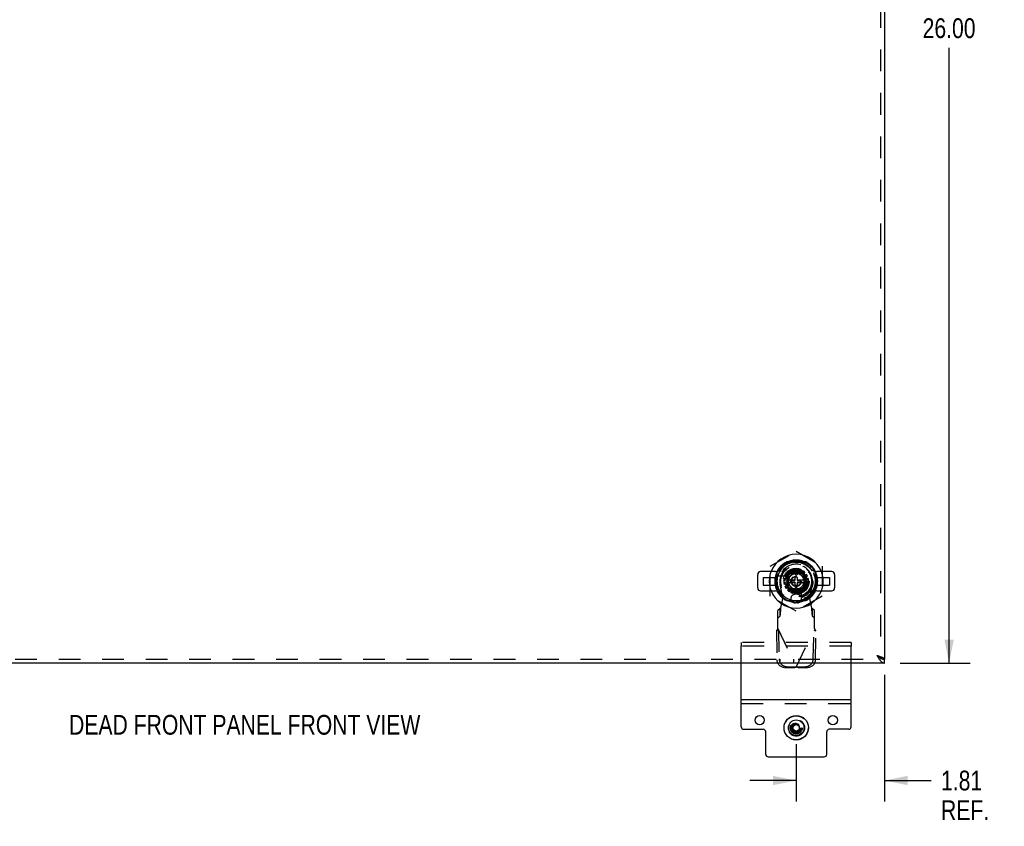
# Model space of a CAD drawing. Header units: inches. Extents: x 0 to 81, y 0 to 52.4.
# Tile 14 of 46: x 20.3 to 40.5, y 9.7 to 26.2. Entities that reach past the tile are written whole.
import ezdxf

# ---------------------------------------------------------------- set-up
doc = ezdxf.new("R2010")
doc.units = ezdxf.units.IN
doc.header["$LTSCALE"] = 4.452381
doc.header["$MEASUREMENT"] = 0
doc.linetypes.add('HIDDEN', pattern=[0.2, 0.1, -0.1])
doc.layers.get('0').update_dxf_attribs({"linetype": 'CONTINUOUS'})
for name, color, linetype in [('02___PRT_ALL_AXES', 7, 'CONTINUOUS'), ('DEFAULT_2', 8, 'HIDDEN'), ('DIMENSIONS', 7, 'CONTINUOUS')]:
    doc.layers.add(name, color=color, linetype=linetype)
doc.styles.get("Standard").update_dxf_attribs({"font": 'txt', "width": 0.8})
doc.dimstyles.new('DIMSTYLE_2', dxfattribs={"dimtxt": 0.404762, "dimasz": 0.47619, "dimexe": 0.09, "dimexo": 0.07, "dimgap": 0.0425, "dimtad": 0, "dimtih": 1, "dimtoh": 1, "dimzin": 4, "dimdsep": 46, "dimtxsty": 'Standard', "dimblk": '_FILLED', "dimblk1": '_FILLED', "dimblk2": '_FILLED', "dimcen": 0.09, "dimadec": 0, "dimazin": 0, "dimtfac": 1, "dimtofl": 0, "dimtmove": 0, "dimatfit": 3, "dimldrblk": '_FILLED', "dimfxl": 0, "dimtolj": 1, "dimtzin": 4, "dimarcsym": 0})

# ---------------------------------------------------------------- blocks, each defined once
blk = doc.blocks.new('_FILLED')
at = {"color": 0, "linetype": 'ByBlock'}
blk.add_solid([(0, 0), (-1, 0.2), (-1, -0.2)], dxfattribs=at)
blk = doc.blocks.new('*D2')
at = {"layer": 'DIMENSIONS', "color": 2, "linetype": 'Continuous'}
for p, q in [((38.333, 39.017), (39.767, 39.017)), ((39.338, 39.017), (39.338, 26.421)), ((39.338, 13.017), (39.338, 25.612)), ((38.333, 13.017), (39.767, 13.017))]:
    blk.add_line(p, q, dxfattribs=at)
at = {"layer": 'DIMENSIONS', "color": 2, "linetype": 'Continuous', "xscale": 0.4761904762, "yscale": 0.4761904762, "zscale": 0.4761904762}
for p, rotation in [((39.338, 39.017), 90), ((39.338, 13.017), 270)]:
    blk.add_blockref('_FILLED', p, dxfattribs=dict(at, rotation=rotation))
at = {"layer": 'DIMENSIONS', "color": 2, "linetype": 'Continuous', "insert": (39.338, 26.219), "char_height": 0.4048, "width": 1.61905, "attachment_point": 2, "line_spacing_factor": 0.9}
blk.add_mtext('26.00', dxfattribs=at)
blk = doc.blocks.new('*D3')
at = {"layer": 'DIMENSIONS', "color": 2, "linetype": 'Continuous'}
for p, q in [((38.014, 12.776), (38.014, 10.183)), ((36.208, 11.358), (36.208, 10.183)), ((36.208, 10.612), (35.256, 10.612)), ((38.014, 10.612), (38.971, 10.612))]:
    blk.add_line(p, q, dxfattribs=at)
at = {"layer": 'DIMENSIONS', "color": 2, "linetype": 'Continuous', "xscale": 0.4761904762, "yscale": 0.4761904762, "zscale": 0.4761904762}
blk.add_blockref('_FILLED', (36.208, 10.612), dxfattribs=at)
at = {"layer": 'DIMENSIONS', "color": 2, "linetype": 'Continuous', "xscale": 0.4761904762, "yscale": 0.4761904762, "zscale": 0.4761904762, "rotation": 180}
blk.add_blockref('_FILLED', (38.014, 10.612), dxfattribs=at)
at = {"layer": 'DIMENSIONS', "color": 2, "linetype": 'Continuous', "insert": (39.173, 10.814), "char_height": 0.4048, "width": 1.29524, "attachment_point": 1, "line_spacing_factor": 0.9}
blk.add_mtext('1.81\\PREF.', dxfattribs=at)

msp = doc.modelspace()

# ---------------------------------------------------------------- linework, layer by layer
at = {"color": 3, "linetype": 'Continuous'}
for p, q in [((38.0144, 38.9386), (38.0144, 13.0946)), ((38.0144, 13.0166), (11.3114, 13.0166)), ((35.0829, 11.7103), (35.0829, 13.0166)), ((37.3329, 11.7103), (37.3329, 13.0166)), ((35.0829, 12.2678), (37.3329, 12.2678)), ((35.1329, 11.6603), (35.5329, 11.6603)), ((35.5829, 11.1478), (35.5829, 11.6103)), ((36.8329, 11.1478), (36.8329, 11.6103)), ((37.2829, 11.6603), (36.8829, 11.6603)), ((35.6329, 11.0978), (36.7829, 11.0978))]:
    msp.add_line(p, q, dxfattribs=at)
at = {"color": 7, "linetype": 'Continuous'}
for p, q in [((35.42, 14.5543), (35.42, 14.8299)), ((35.7852, 14.889), (35.479, 14.889)), ((36.9357, 14.889), (36.6296, 14.889)), ((36.9948, 14.8299), (36.9948, 14.5543)), ((35.479, 14.4953), (35.7852, 14.4953)), ((36.6296, 14.4953), (36.9357, 14.4953)), ((38.0144, 13.0166), (38.0144, 13.0946)), ((36.1479, 11.7266), (36.2079, 11.7626)), ((36.1479, 11.6566), (36.1479, 11.7266)), ((36.2079, 11.7626), (36.2679, 11.7266)), ((36.2679, 11.7266), (36.2679, 11.6566)), ((36.2079, 11.6205), (36.1479, 11.6566)), ((36.2079, 11.6205), (36.2679, 11.6566))]:
    msp.add_line(p, q, dxfattribs=at)
at = {"color": 3, "linetype": 'Continuous'}
for points in [[(37.8564, 13.1746), (37.8659, 13.1715), (37.8755, 13.1684), (37.8849, 13.1653), (37.8942, 13.1622), (37.9034, 13.1592), (37.9124, 13.1561), (37.9213, 13.153), (37.9298, 13.1499)], [(37.8564, 13.1746), (37.863, 13.1642), (37.8696, 13.1539), (37.8762, 13.1437), (37.8827, 13.1337), (37.8893, 13.1238), (37.8959, 13.1141), (37.9025, 13.1047), (37.9091, 13.0956)], [(37.9298, 13.1499), (37.9381, 13.1469), (37.9462, 13.1438), (37.9538, 13.1407), (37.9612, 13.1376), (37.9681, 13.1346), (37.9747, 13.1315), (37.9808, 13.1284), (37.9864, 13.1253), (37.9916, 13.1222), (37.9963, 13.1192), (38.0005, 13.1161), (38.0041, 13.113), (38.0073, 13.1099), (38.0098, 13.1069), (38.0118, 13.1038), (38.0133, 13.1007), (38.0141, 13.0976), (38.0144, 13.0946)], [(37.9091, 13.0956), (37.9157, 13.0868), (37.9222, 13.0784), (37.9288, 13.0704), (37.9354, 13.0628), (37.942, 13.0558), (37.9486, 13.0492), (37.9552, 13.0432), (37.9617, 13.0377), (37.9683, 13.0329), (37.9749, 13.0286), (37.9815, 13.0249), (37.9881, 13.0219), (37.9947, 13.0196), (38.0012, 13.0179), (38.0078, 13.0169), (38.0144, 13.0166)]]:
    msp.add_lwpolyline(points, dxfattribs=at)
at = {"color": 7, "linetype": 'Continuous'}
for points in [[(37.8564, 13.1746), (37.8621, 13.1709), (37.8678, 13.1673), (37.8734, 13.1636), (37.8789, 13.16), (37.8844, 13.1564), (37.8896, 13.1527), (37.8947, 13.1491), (37.8997, 13.1455), (37.9044, 13.1418), (37.9088, 13.1382), (37.913, 13.1346), (37.9169, 13.1309), (37.9205, 13.1273), (37.921, 13.1266)], [(37.8564, 13.1746), (37.863, 13.1693), (37.8696, 13.1641), (37.8762, 13.1589), (37.8827, 13.1539), (37.8893, 13.1488), (37.8959, 13.1439), (37.9025, 13.1392), (37.9091, 13.1346), (37.9157, 13.1301)], [(37.9157, 13.1301), (37.9222, 13.1259), (37.9288, 13.1218), (37.9354, 13.118)], [(37.9354, 13.118), (37.942, 13.1144), (37.9486, 13.1111), (37.9552, 13.108), (37.9617, 13.1053), (37.9683, 13.1028), (37.9749, 13.1006), (37.9815, 13.0988), (37.9881, 13.0973), (37.9947, 13.0961), (38.0012, 13.0952), (38.0078, 13.0947), (38.0144, 13.0946)]]:
    msp.add_lwpolyline(points, dxfattribs=at)
at = {"color": 3, "linetype": 'Continuous'}
for centre in [(35.4579, 11.8478), (36.9579, 11.8478)]:
    msp.add_circle(centre, 0.094, dxfattribs=at)
at = {"color": 7, "linetype": 'Continuous'}
msp.add_circle((36.2079, 11.6916), 0.1598, dxfattribs=at)
for centre, radius, start, end in [((36.2074, 14.6921), 0.5512, 20.93668, 159.06332), ((36.2074, 14.6921), 0.4331, 27.81519, 152.18446), ((35.7852, 15.0464), 0.1575, 270, 319.9948), ((36.2074, 14.6921), 0.3937, 40.0052, 139.9948), ((36.6296, 15.0464), 0.1575, 220.0052, 270), ((35.479, 14.8299), 0.0591, 90, 180), ((36.9357, 14.8299), 0.0591, 0, 90), ((35.479, 14.5543), 0.0591, 180, 270), ((36.9357, 14.5543), 0.0591, 270, 360), ((36.2074, 14.6921), 0.5512, 200.93668, 339.06332), ((35.7852, 14.3378), 0.1575, 40.0052, 90), ((36.2074, 14.6921), 0.4331, 207.81519, 332.18446), ((36.2074, 14.6921), 0.3937, 220.0052, 319.9948), ((36.6296, 14.3378), 0.1575, 90, 139.9948)]:
    msp.add_arc(centre, radius, start, end, dxfattribs=at)
at = {"color": 3, "linetype": 'Continuous'}
for centre, start, end in [((35.1329, 11.7103), 180, 270), ((37.2829, 11.7103), 270, 360), ((35.5329, 11.6103), 0, 90), ((36.8829, 11.6103), 90, 180), ((35.6329, 11.1478), 180, 270), ((36.7829, 11.1478), 270, 360)]:
    msp.add_arc(centre, 0.05, start, end, dxfattribs=at)
at = {"layer": '02___PRT_ALL_AXES', "color": 7, "linetype": 'Continuous'}
msp.add_circle((36.2079, 11.6916), 0.25, dxfattribs=at)
at = {"layer": '02___PRT_ALL_AXES', "color": 8, "linetype": 'HIDDEN'}
for radius in [0.245, 0.125, 0.1245]:
    msp.add_circle((36.2079, 11.6916), radius, dxfattribs=at)
at = {"layer": 'DEFAULT_2', "color": 8, "linetype": 'HIDDEN'}
for p, q in [((37.9364, 38.9386), (37.9364, 13.0946)), ((35.6759, 14.999), (36.2074, 15.3058)), ((36.2074, 15.3058), (36.7389, 14.999)), ((35.6759, 14.3852), (35.6759, 14.999)), ((36.4065, 15.0876), (36.0093, 15.0876)), ((36.3878, 15.0858), (36.0269, 15.0858)), ((36.1408, 14.8348), (36.1, 14.9223)), ((36.1416, 14.9374), (36.1666, 14.8442)), ((36.1936, 14.849), (36.1852, 14.9451)), ((36.2295, 14.9451), (36.2211, 14.849)), ((36.2481, 14.8442), (36.2731, 14.9374)), ((36.3147, 14.9223), (36.2739, 14.8348)), ((36.7389, 14.999), (36.7389, 14.3852)), ((35.5282, 14.7708), (35.7841, 14.7708)), ((35.5282, 14.7708), (35.5282, 14.6134)), ((35.7841, 14.7708), (35.7841, 14.6134)), ((35.8119, 14.8901), (35.8119, 14.493)), ((35.8137, 14.8725), (35.8137, 14.5117)), ((35.8335, 14.8023), (36.0443, 14.8023)), ((35.874, 14.917), (35.8599, 14.8925)), ((35.8739, 14.9169), (35.86, 14.8927)), ((35.9573, 14.6921), (36.0823, 14.9086)), ((35.9621, 14.7578), (36.0552, 14.7329)), ((36.0646, 14.7587), (35.9772, 14.7994)), ((35.9993, 14.8378), (36.0784, 14.7824)), ((36.2074, 14.9096), (36.019, 14.8009)), ((36.019, 14.8009), (36.019, 14.5833)), ((36.096, 14.8035), (36.0278, 14.8717)), ((36.0308, 14.7216), (36.168, 14.7216)), ((36.042, 14.589), (36.042, 14.7952)), ((36.0479, 14.8516), (36.3668, 14.8516)), ((36.0479, 14.5327), (36.0479, 14.8516)), ((36.0518, 14.8096), (36.0518, 14.5747)), ((36.0617, 14.9001), (36.117, 14.8211)), ((36.3324, 14.9086), (36.0823, 14.9086)), ((36.0899, 14.8476), (36.3248, 14.8476)), ((36.1042, 14.8575), (36.3105, 14.8575)), ((36.2074, 14.8102), (36.1089, 14.9086)), ((36.1877, 14.7236), (36.1877, 14.7689)), ((36.1995, 14.7807), (36.2152, 14.7807)), ((36.3957, 14.8009), (36.2074, 14.9096)), ((36.2074, 14.8102), (36.3058, 14.9086)), ((36.227, 14.7689), (36.227, 14.7236)), ((36.2467, 14.7216), (36.3839, 14.7216)), ((36.2977, 14.8211), (36.353, 14.9001)), ((36.3869, 14.8717), (36.3187, 14.8035)), ((36.3324, 14.9086), (36.4574, 14.6921)), ((36.3364, 14.7824), (36.4154, 14.8378)), ((36.4375, 14.7994), (36.3501, 14.7587)), ((36.3595, 14.7329), (36.4526, 14.7578)), ((36.3629, 14.8096), (36.3629, 14.5747)), ((36.3668, 14.8516), (36.3668, 14.5327)), ((36.3727, 14.589), (36.3727, 14.7952)), ((36.3957, 14.5833), (36.3957, 14.8009)), ((36.6011, 14.5117), (36.6011, 14.8725)), ((36.6039, 14.493), (36.6039, 14.8901)), ((36.6306, 14.7708), (36.8865, 14.7708)), ((36.6306, 14.7708), (36.6306, 14.6134)), ((36.8865, 14.7708), (36.8865, 14.6134)), ((35.5282, 14.6134), (35.7841, 14.6134)), ((35.9318, 14.3378), (35.8781, 14.6321)), ((36.0505, 14.7058), (35.9544, 14.7142)), ((35.9544, 14.67), (36.0505, 14.6784)), ((36.0823, 14.4756), (35.9573, 14.6921)), ((36.0552, 14.6513), (35.9621, 14.6264)), ((35.9772, 14.5848), (36.0646, 14.6256)), ((36.0784, 14.6018), (35.9993, 14.5465)), ((36.2074, 14.4746), (36.019, 14.5833)), ((36.0278, 14.5125), (36.096, 14.5808)), ((36.168, 14.6626), (36.0308, 14.6626)), ((36.3668, 14.5327), (36.0479, 14.5327)), ((36.117, 14.5631), (36.0617, 14.4841)), ((36.0899, 14.5366), (36.3248, 14.5366)), ((36.1, 14.462), (36.1408, 14.5494)), ((36.1042, 14.5268), (36.3105, 14.5268)), ((36.2074, 14.574), (36.1089, 14.4756)), ((36.1188, 14.6842), (36.1188, 14.7)), ((36.1306, 14.7118), (36.1759, 14.7118)), ((36.1759, 14.6724), (36.1306, 14.6724)), ((36.1666, 14.54), (36.1416, 14.4468)), ((36.1852, 14.4391), (36.1936, 14.5352)), ((36.1877, 14.6153), (36.1877, 14.6606)), ((36.2152, 14.6035), (36.1995, 14.6035)), ((36.3957, 14.5833), (36.2074, 14.4746)), ((36.2074, 14.574), (36.3058, 14.4756)), ((36.2211, 14.5352), (36.2295, 14.4391)), ((36.227, 14.6606), (36.227, 14.6153)), ((36.2389, 14.7118), (36.2841, 14.7118)), ((36.2841, 14.6724), (36.2389, 14.6724)), ((36.3839, 14.6626), (36.2467, 14.6626)), ((36.2731, 14.4468), (36.2481, 14.54)), ((36.2739, 14.5494), (36.3147, 14.462)), ((36.2959, 14.7), (36.2959, 14.6842)), ((36.353, 14.4841), (36.2977, 14.5631)), ((36.3176, 14.3183), (36.3176, 14.529)), ((36.3187, 14.5808), (36.3869, 14.5125)), ((36.4574, 14.6921), (36.3324, 14.4756)), ((36.4154, 14.5465), (36.3364, 14.6018)), ((36.3501, 14.6256), (36.4375, 14.5848)), ((36.4526, 14.6264), (36.3595, 14.6513)), ((36.4603, 14.7142), (36.3642, 14.7058)), ((36.3642, 14.6784), (36.4603, 14.67)), ((36.5366, 14.6321), (36.4829, 14.3378)), ((36.6306, 14.6134), (36.8865, 14.6134)), ((36.2074, 14.0784), (35.6759, 14.3852)), ((35.8939, 14.1409), (35.9318, 14.3378)), ((36.0823, 14.4756), (36.3324, 14.4756)), ((36.231, 14.4244), (36.1837, 14.4244)), ((36.7389, 14.3852), (36.2074, 14.0784)), ((36.4829, 14.3378), (36.5208, 14.1409)), ((35.8794, 14.137), (35.8333, 14.0955)), ((35.8794, 13.982), (35.8794, 14.137)), ((36.0093, 14.2956), (36.4065, 14.2956)), ((36.0269, 14.2984), (36.3878, 14.2984)), ((36.231, 14.2512), (36.1837, 14.2512)), ((36.2074, 14.291), (36.2359, 14.2909)), ((36.5814, 14.0955), (36.5353, 14.137)), ((36.5353, 14.137), (36.5353, 13.982)), ((35.8333, 13.7217), (35.8333, 14.0955)), ((35.8333, 13.9404), (35.8794, 13.982)), ((36.5353, 13.982), (36.5814, 13.9404)), ((36.5814, 13.7217), (36.5814, 14.0955)), ((35.8333, 13.7217), (36.2074, 12.9343)), ((36.2074, 12.9343), (36.5814, 13.7217)), ((35.8052, 13.6736), (35.8468, 13.6934)), ((35.8052, 13.6736), (35.8153, 13.0832)), ((35.8468, 13.6934), (35.8569, 13.1029)), ((36.5579, 13.1029), (36.5679, 13.6934)), ((36.5679, 13.6934), (36.6095, 13.6736)), ((36.5994, 13.0832), (36.6095, 13.6736)), ((37.3329, 13.4398), (35.0829, 13.4398)), ((35.0829, 13.4398), (35.0829, 13.3618)), ((37.3329, 13.3618), (35.0829, 13.3618)), ((35.0829, 13.0166), (35.0829, 13.3618)), ((37.3329, 13.4398), (37.3329, 13.3618)), ((37.3329, 13.0166), (37.3329, 13.3618)), ((11.3114, 13.0946), (38.0144, 13.0946)), ((35.8739, 13.0946), (35.8739, 13.0166)), ((35.9698, 12.9243), (36.1627, 12.9209)), ((36.0114, 12.944), (36.2043, 12.9406)), ((36.1549, 13.0946), (36.1549, 13.0166)), ((36.2043, 12.9406), (36.1627, 12.9209)), ((36.2224, 12.9297), (36.2074, 12.9343)), ((36.2104, 12.9406), (36.4033, 12.944)), ((36.252, 12.9209), (36.2104, 12.9406)), ((36.252, 12.9209), (36.2447, 12.923)), ((36.252, 12.9209), (36.4449, 12.9243)), ((35.0829, 12.1898), (37.3329, 12.1898))]:
    msp.add_line(p, q, dxfattribs=at)
for points in [[(36.5824, 14.9086), (36.5971, 14.8808), (36.6098, 14.8519), (36.6204, 14.822), (36.6289, 14.7912), (36.6351, 14.7599), (36.6389, 14.7282), (36.6404, 14.6964), (36.6395, 14.6644), (36.6363, 14.6325), (36.6306, 14.6008), (36.6227, 14.5697), (36.6125, 14.5392), (36.6001, 14.5096), (36.5855, 14.4811), (36.5689, 14.4538), (36.5503, 14.4278), (36.5299, 14.4032), (36.5078, 14.3803), (36.4841, 14.359), (36.459, 14.3396), (36.4325, 14.3222), (36.4048, 14.3067), (36.3761, 14.2933), (36.3465, 14.282), (36.316, 14.2729), (36.285, 14.266), (36.2535, 14.2615), (36.2218, 14.2593), (36.1897, 14.2595), (36.1576, 14.2619), (36.1257, 14.2668), (36.0942, 14.2741), (36.0634, 14.2837), (36.0335, 14.2955), (36.0046, 14.3095), (35.9769, 14.3255), (35.9505, 14.3434), (35.9255, 14.3633), (35.9021, 14.3849), (35.8803, 14.4083), (35.8603, 14.4331), (35.8421, 14.4595), (35.8258, 14.4873), (35.8116, 14.5163), (35.7995, 14.5464), (35.7898, 14.5772), (35.7824, 14.6087), (35.7774, 14.6407), (35.7748, 14.6729), (35.7745, 14.7051), (35.7766, 14.7373), (35.7812, 14.7691), (35.7881, 14.8006), (35.7973, 14.8314), (35.8088, 14.8614), (35.8225, 14.8905), (35.8382, 14.9186), (35.856, 14.9453), (35.8758, 14.9707), (35.8974, 14.9945), (35.9206, 15.0166), (35.9454, 15.0369), (35.9716, 15.0554), (35.9993, 15.0719), (36.0281, 15.0863), (36.0579, 15.0986), (36.0886, 15.1085), (36.1199, 15.1162), (36.1517, 15.1216), (36.1838, 15.1245), (36.216, 15.1251), (36.2482, 15.1232), (36.28, 15.119), (36.3115, 15.1124), (36.3422, 15.1036), (36.3723, 15.0925), (36.4015, 15.0792), (36.4297, 15.0637), (36.4566, 15.0462), (36.4822, 15.0267), (36.5062, 15.0054), (36.5286, 14.9825), (36.5493, 14.9579), (36.568, 14.9318), (36.5848, 14.9044), (36.5995, 14.8759), (36.612, 14.8463), (36.6223, 14.8158), (36.6304, 14.7846), (36.6361, 14.7529), (36.6395, 14.7209), (36.6404, 14.6887), (36.6389, 14.6566), (36.6351, 14.6247), (36.629, 14.5935), (36.6207, 14.5629), (36.6101, 14.5329), (36.5973, 14.5038), (36.5824, 14.4757), (36.5655, 14.4488), (36.5467, 14.4231), (36.526, 14.3989), (36.5036, 14.3762), (36.4794, 14.3552), (36.4537, 14.336), (36.4267, 14.3187), (36.3984, 14.3035), (36.3692, 14.2905), (36.3393, 14.2796), (36.3086, 14.271), (36.2774, 14.2648), (36.2458, 14.2608), (36.2141, 14.2591), (36.1824, 14.2598), (36.1509, 14.2627), (36.1197, 14.268), (36.089, 14.2755), (36.0589, 14.2853), (36.0296, 14.2973), (36.0013, 14.3113), (35.974, 14.3273), (35.948, 14.3453), (35.9233, 14.3652), (35.9002, 14.3869), (35.8787, 14.4102), (35.8589, 14.4351), (35.8409, 14.4614), (35.8249, 14.489), (35.811, 14.5176), (35.7993, 14.5472), (35.7897, 14.5778), (35.7824, 14.609), (35.7774, 14.6407), (35.7747, 14.6726), (35.7745, 14.7046), (35.7766, 14.7365), (35.781, 14.7679), (35.7877, 14.799), (35.7967, 14.8294), (35.8078, 14.8591), (35.8211, 14.8879), (35.8365, 14.9158), (35.8539, 14.9424), (35.8734, 14.9677), (35.8948, 14.9917), (35.9179, 15.0142), (35.9427, 15.0349), (35.9689, 15.0536), (35.9965, 15.0704), (36.0252, 15.085), (36.0549, 15.0974), (36.0854, 15.1076), (36.1164, 15.1155), (36.148, 15.1211), (36.1798, 15.1243), (36.2117, 15.1251), (36.2436, 15.1236), (36.2753, 15.1198), (36.3066, 15.1136), (36.3374, 15.1052), (36.3675, 15.0945), (36.3968, 15.0816), (36.4249, 15.0665), (36.4519, 15.0495), (36.4777, 15.0304), (36.5021, 15.0094), (36.5249, 14.9865), (36.546, 14.9621), (36.5652, 14.936), (36.5824, 14.9086)], [(36.5824, 14.9086), (36.5656, 14.9335), (36.5473, 14.957), (36.5273, 14.9792), (36.5059, 14.9999), (36.483, 15.0192), (36.4589, 15.0368), (36.4338, 15.0525), (36.4076, 15.0665), (36.3802, 15.0787), (36.352, 15.089), (36.3235, 15.0971), (36.2948, 15.1032), (36.266, 15.1072), (36.237, 15.1092), (36.2078, 15.1092), (36.1787, 15.1071), (36.1498, 15.103), (36.1214, 15.0969), (36.0937, 15.089), (36.0668, 15.0791), (36.0407, 15.0675), (36.0155, 15.054), (35.9913, 15.0389), (35.9683, 15.0221), (35.9466, 15.0039), (35.9263, 14.9842), (35.9072, 14.963), (35.8897, 14.9405), (35.8739, 14.9169)], [(36.5824, 14.9086), (36.5657, 14.9334), (36.5475, 14.9567), (36.528, 14.9786), (36.5069, 14.999), (36.4843, 15.0182), (36.4604, 15.0357), (36.4357, 15.0514), (36.4099, 15.0654), (36.3828, 15.0777), (36.3548, 15.0881), (36.3261, 15.0964), (36.297, 15.1028), (36.2679, 15.107), (36.2387, 15.1092), (36.2094, 15.1093), (36.1801, 15.1073), (36.1508, 15.1032), (36.122, 15.0971), (36.094, 15.0891), (36.0669, 15.0792), (36.0407, 15.0675), (36.0155, 15.054), (35.991, 15.0386), (35.9676, 15.0216), (35.9459, 15.0032), (35.9255, 14.9834), (35.9067, 14.9624), (35.8894, 14.9401)], [(36.0214, 14.7995), (36.0203, 14.8001), (36.0195, 14.8006), (36.0191, 14.8008), (36.019, 14.8009)], [(36.0263, 14.7966), (36.0243, 14.7978), (36.0214, 14.7995)], [(36.0387, 14.7895), (36.0359, 14.7911), (36.0333, 14.7926), (36.0309, 14.794), (36.0263, 14.7966)], [(36.2074, 14.9069), (36.2073, 14.9081), (36.2074, 14.909), (36.2074, 14.9095), (36.2074, 14.9096)], [(36.2074, 14.9012), (36.2074, 14.9035), (36.2074, 14.9069)], [(36.2074, 14.8869), (36.2074, 14.8901), (36.2074, 14.8931), (36.2074, 14.8959), (36.2074, 14.9012)], [(36.2641, 14.2929), (36.2924, 14.2968), (36.3205, 14.3028), (36.348, 14.3107), (36.375, 14.3207), (36.4016, 14.3326), (36.4272, 14.3463), (36.4514, 14.3616), (36.4743, 14.3785), (36.496, 14.3969), (36.5165, 14.4169), (36.5359, 14.4386), (36.5538, 14.4616), (36.5699, 14.4857), (36.5843, 14.5109), (36.5968, 14.5368), (36.6076, 14.5637), (36.6166, 14.5918), (36.6237, 14.6206), (36.6288, 14.65), (36.6318, 14.6796), (36.6327, 14.709), (36.6316, 14.7384), (36.6283, 14.7681), (36.623, 14.7975), (36.6158, 14.8262), (36.6066, 14.8544), (36.5955, 14.8818), (36.5824, 14.9086)], [(36.2643, 14.2929), (36.2926, 14.2969), (36.3206, 14.3028), (36.348, 14.3107), (36.3748, 14.3205), (36.401, 14.3323), (36.4264, 14.3459), (36.4506, 14.3611), (36.4737, 14.378), (36.4957, 14.3965), (36.5164, 14.4167), (36.5359, 14.4385), (36.5539, 14.4617), (36.57, 14.4859), (36.5844, 14.511), (36.5969, 14.537), (36.6077, 14.5639), (36.6167, 14.5919), (36.6237, 14.6206), (36.6288, 14.6497), (36.6318, 14.679), (36.6327, 14.7082), (36.6316, 14.7374), (36.6285, 14.767), (36.6233, 14.7964), (36.6162, 14.825), (36.607, 14.8532), (36.5958, 14.8811), (36.5824, 14.9086)], [(36.3761, 14.7895), (36.3788, 14.7911), (36.3814, 14.7926), (36.3839, 14.794), (36.3884, 14.7966)], [(36.3884, 14.7966), (36.3904, 14.7978), (36.3934, 14.7995)], [(36.3934, 14.7995), (36.3944, 14.8001), (36.3952, 14.8006), (36.3956, 14.8008), (36.3957, 14.8009)], [(36.0214, 14.5847), (36.0203, 14.5841), (36.0195, 14.5837), (36.0191, 14.5834), (36.019, 14.5833)], [(36.0263, 14.5876), (36.0243, 14.5864), (36.0214, 14.5847)], [(36.0387, 14.5947), (36.0359, 14.5931), (36.0333, 14.5916), (36.0309, 14.5902), (36.0263, 14.5876)], [(36.3761, 14.5947), (36.3788, 14.5931), (36.3814, 14.5916), (36.3839, 14.5902), (36.3884, 14.5876)], [(36.3884, 14.5876), (36.3904, 14.5864), (36.3934, 14.5847)], [(36.3934, 14.5847), (36.3945, 14.5841), (36.3952, 14.5837), (36.3956, 14.5834), (36.3957, 14.5833)], [(36.2074, 14.4973), (36.2073, 14.4941), (36.2074, 14.4911), (36.2074, 14.4883), (36.2074, 14.4831)], [(36.2074, 14.4773), (36.2074, 14.4761), (36.2074, 14.4752), (36.2073, 14.4747), (36.2074, 14.4746)], [(36.2074, 14.4831), (36.2074, 14.4808), (36.2074, 14.4773)], [(35.8794, 13.982), (35.8804, 13.9855), (35.8815, 13.9907), (35.8825, 13.9973), (35.8835, 14.0053), (35.8846, 14.0147), (35.8856, 14.0254), (35.8867, 14.0372), (35.8877, 14.05), (35.8887, 14.0637), (35.8898, 14.0782), (35.8908, 14.0933), (35.8918, 14.1089), (35.8929, 14.1249), (35.8939, 14.1409)], [(35.8939, 14.1409), (35.8915, 14.14), (35.8891, 14.1392), (35.8867, 14.1384), (35.8842, 14.1378), (35.8818, 14.1373), (35.8794, 14.137)], [(36.2073, 14.291), (36.2358, 14.2909), (36.2643, 14.2929)], [(36.5353, 14.137), (36.5329, 14.1373), (36.5305, 14.1378), (36.5281, 14.1384), (36.5256, 14.1392), (36.5232, 14.14), (36.5208, 14.1409)], [(36.5208, 14.1409), (36.5218, 14.1249), (36.5229, 14.1089), (36.5239, 14.0933), (36.525, 14.0782), (36.526, 14.0637), (36.527, 14.05), (36.5281, 14.0372), (36.5291, 14.0254), (36.5301, 14.0147), (36.5312, 14.0053), (36.5322, 13.9973), (36.5332, 13.9907), (36.5343, 13.9855), (36.5353, 13.982)], [(35.8052, 13.6736), (35.8097, 13.6816), (35.8143, 13.6895), (35.819, 13.6975), (35.8238, 13.7056), (35.8286, 13.7136), (35.8333, 13.7217)], [(36.5814, 13.7217), (36.5862, 13.7136), (36.5909, 13.7056), (36.5957, 13.6975), (36.6004, 13.6895), (36.605, 13.6816), (36.6095, 13.6736)], [(37.921, 13.1266), (37.9237, 13.1236), (37.9266, 13.12), (37.9292, 13.1164), (37.9314, 13.1127), (37.9332, 13.1091), (37.9346, 13.1055), (37.9356, 13.1018), (37.9362, 13.0982), (37.9364, 13.0946)], [(35.9698, 12.9243), (35.9548, 12.9253), (35.9401, 12.9278), (35.9255, 12.9318), (35.9114, 12.9372), (35.8978, 12.944), (35.8849, 12.9521), (35.8728, 12.9614), (35.8616, 12.9719), (35.8514, 12.9834), (35.8424, 12.9959), (35.8345, 13.0092), (35.8279, 13.0231), (35.8226, 13.0376), (35.8187, 13.0526), (35.8163, 13.0677), (35.8153, 13.0832)], [(35.8569, 13.1029), (35.8579, 13.0875), (35.8603, 13.0723), (35.8642, 13.0574), (35.8695, 13.0429), (35.8761, 13.0289), (35.884, 13.0156), (35.893, 13.0032), (35.9032, 12.9917), (35.9144, 12.9812), (35.9265, 12.9719), (35.9394, 12.9638), (35.953, 12.957), (35.9671, 12.9516), (35.9817, 12.9476), (35.9964, 12.9451), (36.0114, 12.944)], [(36.1848, 12.9275), (36.17, 12.923), (36.1627, 12.9209)], [(36.2074, 12.9343), (36.1923, 12.9297), (36.1848, 12.9275)], [(36.2447, 12.923), (36.2299, 12.9275), (36.2224, 12.9297)], [(36.4033, 12.944), (36.4183, 12.9451), (36.4331, 12.9476), (36.4476, 12.9516), (36.4617, 12.957), (36.4753, 12.9638), (36.4882, 12.9719), (36.5003, 12.9812), (36.5115, 12.9917), (36.5217, 13.0032), (36.5308, 13.0156), (36.5386, 13.0289), (36.5453, 13.0429), (36.5505, 13.0574), (36.5544, 13.0723), (36.5568, 13.0875), (36.5579, 13.1029)], [(36.5994, 13.0832), (36.5984, 13.0677), (36.596, 13.0526), (36.5921, 13.0376), (36.5868, 13.0231), (36.5802, 13.0092), (36.5723, 12.9959), (36.5633, 12.9834), (36.5531, 12.9719), (36.5419, 12.9614), (36.5298, 12.9521), (36.5169, 12.944), (36.5033, 12.9372), (36.4892, 12.9318), (36.4747, 12.9278), (36.4599, 12.9253), (36.4449, 12.9243)]]:
    msp.add_lwpolyline(points, dxfattribs=at)
for centre, radius in [((36.2074, 14.6921), 0.4011), ((36.2074, 14.6921), 0.3898), ((36.2074, 14.6921), 0.3287), ((36.2074, 14.6921), 0.3169), ((36.2074, 14.6921), 0.315), ((36.2074, 14.6921), 0.2657), ((36.2074, 14.6921), 0.252), ((36.2074, 14.6921), 0.2416), ((36.2074, 14.6921), 0.2165), ((36.2074, 14.6921), 0.1969), ((36.2074, 14.6921), 0.1949), ((36.2074, 14.6921), 0.1083), ((36.2074, 14.6921), 0.0984), ((36.2074, 14.6921), 0.0965), ((36.2079, 11.6916), 0.17), ((36.2079, 11.6916), 0.16), ((36.2079, 11.6916), 0.125), ((36.2079, 11.6916), 0.1245), ((36.2079, 11.6916), 0.105), ((36.2079, 11.6916), 0.095), ((36.2079, 11.6916), 0.085), ((36.2079, 11.6916), 0.08)]:
    msp.add_circle(centre, radius, dxfattribs=at)
for centre, radius, start, end in [((36.2079, 14.6916), 0.443, 116.63185, 153.36815), ((36.2074, 14.6921), 0.3937, 139.9948, 220.0052), ((36.2074, 14.6921), 0.3346, 349.67298, 190.32702), ((36.2074, 14.6921), 0.3504, 288.33707, 161.66292), ((36.2074, 14.6921), 0.2539, 105, 115), ((36.2074, 14.6921), 0.2539, 85, 95), ((36.2074, 14.6921), 0.2539, 65, 75), ((36.2079, 14.6916), 0.443, 26.63185, 63.36815), ((36.2074, 14.6921), 0.3937, 319.9948, 40.0052), ((36.2074, 14.6921), 0.5512, 159.06332, 200.93668), ((36.2074, 14.6921), 0.4331, 152.18446, 207.81519), ((36.2074, 14.6921), 0.2539, 165, 175), ((36.2074, 14.6921), 0.2539, 145, 155), ((36.0308, 14.7334), 0.0118, 180, 270), ((36.2074, 14.6921), 0.2539, 125, 135), ((36.0432, 14.7334), 0.0118, 270, 345.86626), ((36.2074, 14.6921), 0.1575, 5, 175), ((36.168, 14.7413), 0.0197, 270, 360), ((36.1759, 14.7236), 0.0118, 270, 360), ((36.1995, 14.7689), 0.0118, 90, 180), ((36.2152, 14.7689), 0.0118, 0, 90), ((36.2467, 14.7413), 0.0197, 180, 270), ((36.2389, 14.7236), 0.0118, 180, 270), ((36.2074, 14.6921), 0.2539, 45, 55), ((36.3715, 14.7334), 0.0118, 194.13406, 270), ((36.3839, 14.7334), 0.0118, 269.99997, 360), ((36.2074, 14.6921), 0.2539, 25, 35), ((36.2074, 14.6921), 0.2539, 5, 15), ((36.2074, 14.6921), 0.4331, 332.18446, 27.81519), ((36.2074, 14.6921), 0.5512, 339.06332, 20.93668), ((36.2074, 14.6921), 0.2539, 185, 195), ((36.2074, 14.6921), 0.2539, 205, 215), ((36.0308, 14.6508), 0.0118, 89.99997, 180), ((36.0432, 14.6508), 0.0118, 14.13406, 90), ((36.2074, 14.6921), 0.1575, 185, 355), ((36.1306, 14.7), 0.0118, 90, 180), ((36.1306, 14.6842), 0.0118, 180, 270), ((36.168, 14.6429), 0.0197, 0, 90), ((36.1759, 14.6606), 0.0118, 0, 90), ((36.1995, 14.6153), 0.0118, 180, 270), ((36.2152, 14.6153), 0.0118, 270, 360), ((36.2389, 14.6606), 0.0118, 90, 180), ((36.2467, 14.6429), 0.0197, 90, 180), ((36.2841, 14.7), 0.0118, 0, 90), ((36.2841, 14.6842), 0.0118, 270, 360), ((36.3715, 14.6508), 0.0118, 90, 165.86626), ((36.3839, 14.6508), 0.0118, 0, 90), ((36.2074, 14.6921), 0.2539, 325, 335), ((36.2074, 14.6921), 0.2539, 345, 355), ((36.2079, 14.6916), 0.443, 206.63185, 243.36815), ((36.2074, 14.6921), 0.2539, 225, 235), ((36.1837, 14.3378), 0.0866, 90, 270), ((36.2074, 14.6921), 0.2539, 245, 255), ((36.2074, 14.6921), 0.2539, 265, 275), ((36.231, 14.3378), 0.0866, 270, 90), ((36.2074, 14.6921), 0.2539, 285, 295), ((36.2074, 14.6921), 0.2539, 305, 315), ((36.2079, 14.6916), 0.443, 296.63185, 333.36815)]:
    msp.add_arc(centre, radius, start, end, dxfattribs=at)

# ---------------------------------------------------------------- texts
at = {"layer": 'DIMENSIONS', "color": 2, "linetype": 'Continuous', "insert": (24.9152, 11.9556), "char_height": 0.404762, "width": 8.742857, "attachment_point": 2, "line_spacing_factor": 0.9}
msp.add_mtext('DEAD FRONT PANEL FRONT VIEW', dxfattribs=at)

# ---------------------------------------------------------------- dimensions: what is measured, and where the dimension line sits
at = {"layer": 'DIMENSIONS', "color": 2, "linetype": 'Continuous'}
dim = msp.add_linear_dim(base=(39.338, 13.0166), p1=(38.2627, 39.0166), p2=(38.2627, 13.0166), angle=270, dimstyle='DIMSTYLE_2', dxfattribs=at)
dim.commit()
dim.dimension.update_dxf_attribs({"geometry": '*D2', "text_midpoint": (39.338, 26.0166), "dimtype": 160})
dim = msp.add_linear_dim(base=(36.2079, 10.6115), p1=(38.0144, 12.8462), p2=(36.2079, 11.4282), angle=180, text='<>\\PREF.', dimstyle='DIMSTYLE_2', dxfattribs=at)
dim.commit()
dim.dimension.update_dxf_attribs({"geometry": '*D3', "text_midpoint": (39.821, 10.308), "dimtype": 160})

doc.saveas('drawing.dxf')
